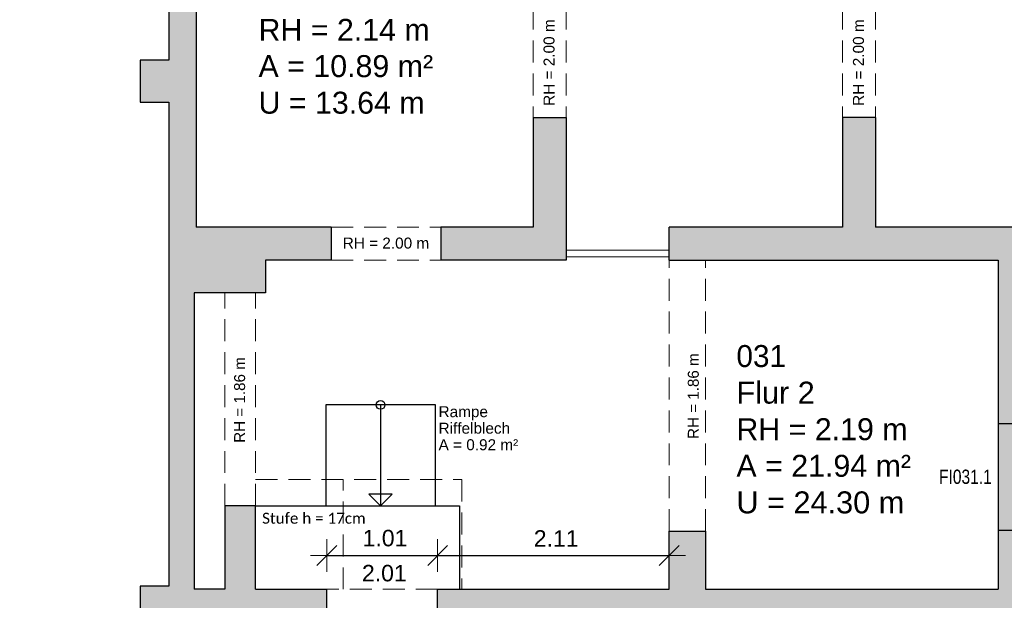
# Model space of a CAD drawing. Header units: metres. Extents: x 313 to 415, y -67 to 7.
# Tile 68 of 84: x 372.87 to 381.84, y -22.93 to -17.64. Entities that reach past the tile are written whole.
import ezdxf

# ---------------------------------------------------------------- set-up
doc = ezdxf.new("R2010")
doc.units = ezdxf.units.M
doc.header["$PDMODE"] = 65
doc.linetypes.add('AUSGEZOGEN', pattern=[0])
doc.linetypes.add('VERDECKT2_S2', pattern=[0.27, 0.2, -0.07])
for name, color, linetype, lineweight in [('Allgemein01', 7, 'AUSGEZOGEN', 13), ('Füllfläche', 7, 'AUSGEZOGEN', 13), ('Maßlinie Allgemein', 7, 'AUSGEZOGEN', 25), ('Möblierung', 7, 'AUSGEZOGEN', 25), ('Standard', 7, 'AUSGEZOGEN', 25), ('Text Allgemein', 7, 'AUSGEZOGEN', 25)]:
    doc.layers.add(name, color=color, linetype=linetype, lineweight=lineweight)
doc.styles.add('ARIAL', font='ARIAL.TTF')
doc.styles.add('Calibri', font='Calibri')
doc.dimstyles.new('DIMSTYLE_15', dxfattribs={"dimtxt": 0.15, "dimasz": 0.3, "dimexe": 0, "dimexo": 1e-06, "dimgap": 0.075, "dimtad": 2, "dimrnd": 0.005, "dimzin": 4, "dimdsep": 46, "dimtxsty": 'ARIAL', "dimblk1": 'ALL_ML_STRICH', "dimblk2": 'ALL_ML_STRICH', "dimsah": 1, "dimcen": 0, "dimse1": 1, "dimse2": 1, "dimclrd": 7, "dimclre": 7, "dimclrt": 7, "dimadec": 0, "dimazin": 0, "dimtfac": 1, "dimtdec": 0, "dimtix": 1, "dimtmove": 2, "dimatfit": 3, "dimfxl": 0, "dimtzin": 0, "dimlwd": 0, "dimlwe": 13, "dimarcsym": 0})
doc.dimstyles.new('DIMSTYLE_4', dxfattribs={"dimtxt": 0.2, "dimasz": 0.3, "dimexe": 0, "dimexo": 1e-06, "dimgap": 0.1, "dimtad": 2, "dimdec": 1, "dimlfac": 100, "dimrnd": 0.5, "dimzin": 4, "dimdsep": 46, "dimtxsty": 'ARIAL', "dimblk1": 'ALL_ML_STRICH', "dimblk2": 'ALL_ML_STRICH', "dimsah": 1, "dimcen": 0, "dimse1": 1, "dimse2": 1, "dimclrd": 7, "dimclre": 7, "dimclrt": 7, "dimadec": 0, "dimazin": 0, "dimtfac": 1, "dimtdec": 0, "dimtix": 1, "dimtmove": 2, "dimatfit": 3, "dimfxl": 0, "dimtvp": 1.2, "dimtzin": 0, "dimlwd": 0, "dimlwe": 13, "dimarcsym": 0})
doc.dimstyles.new('DIMSTYLE_5', dxfattribs={"dimtxt": 0.2, "dimasz": 0.3, "dimexe": 0, "dimexo": 1e-06, "dimgap": 0.1, "dimtad": 2, "dimrnd": 0.005, "dimzin": 4, "dimdsep": 46, "dimtxsty": 'ARIAL', "dimblk1": 'ALL_ML_STRICH', "dimblk2": 'ALL_ML_STRICH', "dimsah": 1, "dimcen": 0, "dimse1": 1, "dimse2": 1, "dimclrd": 7, "dimclre": 7, "dimclrt": 7, "dimadec": 0, "dimazin": 0, "dimtfac": 1, "dimtdec": 0, "dimtix": 1, "dimtmove": 2, "dimatfit": 3, "dimfxl": 0, "dimtzin": 0, "dimlwd": 0, "dimlwe": 13, "dimarcsym": 0})

# ---------------------------------------------------------------- blocks, each defined once
blk = doc.blocks.new('ALL_ML_STRICH')
at = {"color": 0, "linetype": 'ByBlock', "lineweight": -2}
for p, q in [((-0.3, -0.3), (0.3, 0.3)), ((0, -0.5), (0, 0.5)), ((-1, 0), (0.5, 0))]:
    blk.add_line(p, q, dxfattribs=at)
blk = doc.blocks.new('*D49')
at = {"layer": 'DEFPOINTS', "color": 7, "linetype": 'AUSGEZOGEN', "lineweight": 13}
for p in [(358.6445, 6.1646), (381.7845, -23.0754), (358.6445, -27.8654)]:
    blk.add_point(p, dxfattribs=at)
at = {"layer": 'Maßlinie Allgemein', "color": 7, "linetype": 'AUSGEZOGEN', "lineweight": -2}
blk.add_line((358.6445, 6.1646), (381.7845, 6.1646), dxfattribs=at)
at = {"layer": 'Maßlinie Allgemein', "color": 7, "linetype": 'AUSGEZOGEN', "lineweight": 13, "xscale": 0.3, "yscale": 0.3, "zscale": 0.3, "rotation": 180}
blk.add_blockref('ALL_ML_STRICH', (358.6445, 6.1646), dxfattribs=at)
at = {"layer": 'Maßlinie Allgemein', "color": 7, "linetype": 'AUSGEZOGEN', "lineweight": 13, "xscale": 0.3, "yscale": 0.3, "zscale": 0.3}
blk.add_blockref('ALL_ML_STRICH', (381.7845, 6.1646), dxfattribs=at)
at = {"layer": 'Maßlinie Allgemein', "color": 7, "linetype": 'AUSGEZOGEN', "lineweight": 13, "insert": (370.2216, 6.3481), "char_height": 0.2, "width": 1, "attachment_point": 5, "style": 'ARIAL'}
blk.add_mtext('\\A1;{\\A1;{23.14\\H0.132000;\\S^ ;}}', dxfattribs=at)
blk = doc.blocks.new('*D50')
at = {"layer": 'DEFPOINTS', "color": 7, "linetype": 'AUSGEZOGEN', "lineweight": 13}
for p in [(381.7845, 6.1646), (381.7845, -23.0754), (382.1245, -25.1854)]:
    blk.add_point(p, dxfattribs=at)
at = {"layer": 'Maßlinie Allgemein', "color": 7, "linetype": 'AUSGEZOGEN', "lineweight": -2}
blk.add_line((381.7845, 6.1646), (382.1245, 6.1646), dxfattribs=at)
at = {"layer": 'Maßlinie Allgemein', "color": 7, "linetype": 'AUSGEZOGEN', "lineweight": 13, "xscale": 0.3, "yscale": 0.3, "zscale": 0.3, "rotation": 180}
blk.add_blockref('ALL_ML_STRICH', (381.7845, 6.1646), dxfattribs=at)
at = {"layer": 'Maßlinie Allgemein', "color": 7, "linetype": 'AUSGEZOGEN', "lineweight": 13, "xscale": 0.3, "yscale": 0.3, "zscale": 0.3}
blk.add_blockref('ALL_ML_STRICH', (382.1245, 6.1646), dxfattribs=at)
at = {"layer": 'Maßlinie Allgemein', "color": 7, "linetype": 'AUSGEZOGEN', "lineweight": 13, "insert": (381.9458, 6.4981), "char_height": 0.2, "width": 0.8, "attachment_point": 5, "style": 'ARIAL'}
blk.add_mtext('\\A1;{\\A1;{34\\H0.132000;\\S^ ;}}', dxfattribs=at)
blk = doc.blocks.new('*D57')
at = {"layer": 'DEFPOINTS', "color": 7, "linetype": 'AUSGEZOGEN', "lineweight": 13}
for p in [(321.1345, 7.0646), (397.3145, -19.3554), (321.1345, -22.5954)]:
    blk.add_point(p, dxfattribs=at)
at = {"layer": 'Maßlinie Allgemein', "color": 7, "linetype": 'AUSGEZOGEN', "lineweight": -2}
blk.add_line((321.1345, 7.0646), (397.3145, 7.0646), dxfattribs=at)
at = {"layer": 'Maßlinie Allgemein', "color": 7, "linetype": 'AUSGEZOGEN', "lineweight": 13, "xscale": 0.3, "yscale": 0.3, "zscale": 0.3, "rotation": 180}
blk.add_blockref('ALL_ML_STRICH', (321.1345, 7.0646), dxfattribs=at)
at = {"layer": 'Maßlinie Allgemein', "color": 7, "linetype": 'AUSGEZOGEN', "lineweight": 13, "xscale": 0.3, "yscale": 0.3, "zscale": 0.3}
blk.add_blockref('ALL_ML_STRICH', (397.3145, 7.0646), dxfattribs=at)
at = {"layer": 'Maßlinie Allgemein', "color": 7, "linetype": 'AUSGEZOGEN', "lineweight": 13, "insert": (359.231, 7.248), "char_height": 0.2, "width": 1, "attachment_point": 5, "style": 'ARIAL'}
blk.add_mtext('\\A1;{\\A1;{76.18\\H0.132000;\\S^ ;}}', dxfattribs=at)
blk = doc.blocks.new('*D108')
at = {"layer": 'DEFPOINTS', "color": 7, "linetype": 'AUSGEZOGEN', "lineweight": 13}
for p in [(374.2245, 0.9046), (369.1395, -34.0254), (413.7945, -34.0254)]:
    blk.add_point(p, dxfattribs=at)
at = {"layer": 'Maßlinie Allgemein', "color": 7, "linetype": 'AUSGEZOGEN', "lineweight": -2}
blk.add_line((413.7945, -34.0254), (413.7945, 0.9046), dxfattribs=at)
at = {"layer": 'Maßlinie Allgemein', "color": 7, "linetype": 'AUSGEZOGEN', "lineweight": 13, "xscale": 0.3, "yscale": 0.3, "zscale": 0.3}
for p, rotation in [((413.7945, 0.9046), 90), ((413.7945, -34.0254), 270)]:
    blk.add_blockref('ALL_ML_STRICH', p, dxfattribs=dict(at, rotation=rotation))
at = {"layer": 'Maßlinie Allgemein', "color": 7, "linetype": 'AUSGEZOGEN', "lineweight": 13, "insert": (413.6109, -16.5537), "char_height": 0.2, "width": 1, "attachment_point": 5, "rotation": 90, "style": 'ARIAL'}
blk.add_mtext('\\A1;{\\A1;{34.93\\H0.132000;\\S^ ;}}', dxfattribs=at)
blk = doc.blocks.new('*D421')
at = {"layer": 'DEFPOINTS', "color": 7, "linetype": 'AUSGEZOGEN', "lineweight": 13}
for p in [(375.6645, -22.517), (375.6645, -22.8254), (376.6745, -22.8254)]:
    blk.add_point(p, dxfattribs=at)
at = {"layer": 'Maßlinie Allgemein', "color": 7, "linetype": 'AUSGEZOGEN', "lineweight": -2}
blk.add_line((375.6645, -22.517), (376.6745, -22.517), dxfattribs=at)
at = {"layer": 'Maßlinie Allgemein', "color": 7, "linetype": 'AUSGEZOGEN', "lineweight": 13, "xscale": 0.3, "yscale": 0.3, "zscale": 0.3, "rotation": 180}
blk.add_blockref('ALL_ML_STRICH', (375.6645, -22.517), dxfattribs=at)
at = {"layer": 'Maßlinie Allgemein', "color": 7, "linetype": 'AUSGEZOGEN', "lineweight": 13, "xscale": 0.3, "yscale": 0.3, "zscale": 0.3}
blk.add_blockref('ALL_ML_STRICH', (376.6745, -22.517), dxfattribs=at)
at = {"layer": 'Maßlinie Allgemein', "color": 7, "linetype": 'AUSGEZOGEN', "lineweight": 13, "insert": (376.1948, -22.3595), "char_height": 0.15, "width": 0.6, "attachment_point": 5, "style": 'ARIAL'}
blk.add_mtext('\\A1;{\\A1;{1.01\\H0.099000;\\S^ ;}}', dxfattribs=at)
at = {"layer": 'Maßlinie Allgemein', "color": 7, "linetype": 'AUSGEZOGEN', "lineweight": 13, "insert": (375.9848, -22.6027), "char_height": 0.15, "width": 0.0075, "attachment_point": 1, "line_spacing_factor": 0.60241, "style": 'ARIAL'}
blk.add_mtext('\\A1;{2.01\\H0.099000;\\S^ ;}', dxfattribs=at)
blk = doc.blocks.new('*D422')
at = {"layer": 'DEFPOINTS', "color": 7, "linetype": 'AUSGEZOGEN', "lineweight": 13}
for p in [(376.6745, -22.517), (376.6745, -22.8254), (378.7845, -22.8254)]:
    blk.add_point(p, dxfattribs=at)
at = {"layer": 'Maßlinie Allgemein', "color": 7, "linetype": 'AUSGEZOGEN', "lineweight": -2}
blk.add_line((376.6745, -22.517), (378.7845, -22.517), dxfattribs=at)
at = {"layer": 'Maßlinie Allgemein', "color": 7, "linetype": 'AUSGEZOGEN', "lineweight": 13, "xscale": 0.3, "yscale": 0.3, "zscale": 0.3, "rotation": 180}
blk.add_blockref('ALL_ML_STRICH', (376.6745, -22.517), dxfattribs=at)
at = {"layer": 'Maßlinie Allgemein', "color": 7, "linetype": 'AUSGEZOGEN', "lineweight": 13, "xscale": 0.3, "yscale": 0.3, "zscale": 0.3}
blk.add_blockref('ALL_ML_STRICH', (378.7845, -22.517), dxfattribs=at)
at = {"layer": 'Maßlinie Allgemein', "color": 7, "linetype": 'AUSGEZOGEN', "lineweight": 13, "insert": (377.7548, -22.362), "char_height": 0.15, "width": 0.6, "attachment_point": 5, "style": 'ARIAL'}
blk.add_mtext('\\A1;{\\A1;{2.11\\H0.099000;\\S^ ;}}', dxfattribs=at)

msp = doc.modelspace()

# ---------------------------------------------------------------- hatches: boundary and pattern name
at = {"layer": 'Füllfläche', "linetype": 'AUSGEZOGEN', "lineweight": 25}
for color, points in [(254, [(363.3395, -44.0554), (363.3395, -36.8454), (363.0895, -36.8454), (363.0895, -38.8054), (350.3845, -38.8054), (350.3845, -33.6754), (350.1145, -33.6754), (350.1145, -33.1054), (349.8145, -33.1054), (349.8145, -33.8354), (350.0845, -33.8354), (350.0845, -35.2754), (332.0845, -35.2754), (332.0845, -34.3254), (330.4645, -34.3254), (330.4645, -32.8254), (332.0845, -32.8254), (332.0845, -28.1654), (344.5245, -28.1654), (344.5245, -27.8654), (343.5245, -27.8654), (343.5245, -27.6554), (343.2145, -27.6554), (343.2145, -27.8654), (338.7645, -27.8654), (338.7645, -27.6654), (338.4545, -27.6654), (338.4545, -27.8654), (334.0045, -27.8654), (334.0045, -27.6654), (333.6945, -27.6654), (333.6945, -27.8654), (329.2445, -27.8654), (329.2445, -27.6654), (328.9345, -27.6654), (328.9345, -27.8654), (324.4845, -27.8654), (324.4845, -24.5654), (321.5845, -24.5654), (321.5845, -23.0454), (324.4845, -23.0454), (324.4845, -8.7654), (328.9345, -8.7654), (328.9346, -8.9754), (329.2446, -8.9754), (329.2445, -8.7654), (333.6945, -8.7654), (333.6946, -8.9754), (334.0046, -8.9754), (334.0045, -8.7654), (338.4545, -8.7654), (338.4545, -8.9754), (338.7646, -8.9754), (338.7645, -8.7654), (339.7945, -8.7654), (339.7945, -8.4654), (339.6646, -8.4654), (339.6646, -6.4654), (342.1646, -6.4654), (342.1646, -8.4654), (342.0445, -8.4654), (342.0445, -8.7654), (343.2145, -8.7654), (343.2145, -8.9754), (343.5246, -8.9754), (343.5245, -8.7654), (347.9745, -8.7654), (347.9745, -8.9754), (348.2845, -8.9754), (348.2845, -8.7654), (352.7345, -8.7654), (352.7345, -13.5954), (349.1145, -13.5954), (349.1145, -14.1454), (349.3645, -14.1454), (349.3645, -13.8454), (352.7345, -13.8454), (352.7345, -18.3454), (351.5495, -18.3454), (351.5495, -18.5954), (353.0445, -18.5954), (353.0445, -13.5954), (358.0345, -13.5954), (358.0345, -27.5054), (353.0445, -27.5054), (353.0445, -19.6954), (349.3646, -19.6954), (349.3645, -18.5954), (350.5495, -18.5954), (350.5495, -18.3454), (349.3645, -18.3454), (349.3645, -15.0254), (349.1145, -15.0254), (349.1145, -19.9454), (352.7345, -19.9454), (352.7345, -27.5054), (350.1845, -27.5054), (350.1845, -27.8654), (348.2845, -27.8654), (348.2845, -27.6654), (347.9745, -27.6654), (347.9745, -27.8654), (346.0345, -27.8654), (346.0345, -28.1654), (349.8145, -28.1654), (349.8145, -31.0854), (350.1145, -31.0854), (350.1145, -30.5954), (350.3845, -30.5954), (350.3845, -27.8654), (358.6445, -27.8654), (358.6445, 0.9046), (374.2245, 0.9046), (374.2245, -3.6354), (373.9645, -3.6354), (373.9645, -4.0154), (374.2245, -4.0154), (374.2245, -8.4254), (373.9645, -8.4254), (373.9645, -8.8054), (374.2245, -8.8054), (374.2245, -13.2154), (373.9645, -13.2154), (373.9645, -13.5954), (374.2245, -13.5954), (374.2245, -18.0054), (373.9645, -18.0054), (373.9645, -18.3854), (374.2245, -18.3854), (374.2245, -22.7954), (373.9645, -22.7954), (373.9645, -23.1754), (374.2245, -23.1754), (374.2245, -27.5854), (373.9645, -27.5854), (373.9645, -27.9654), (374.5045, -27.9654), (374.5045, -25.6154), (376.8145, -25.6154), (376.8145, -27.9454), (376.6345, -27.9454), (376.6345, -28.1954), (377.0645, -28.1954), (377.0645, -25.3654), (374.5045, -25.3654), (374.5045, -23.0754), (375.6645, -23.0754), (375.6645, -22.8254), (375.0145, -22.8254), (375.0145, -22.0654), (374.7345, -22.0654), (374.7345, -22.8254), (374.4545, -22.8254), (374.4545, -20.1254), (375.1045, -20.1254), (375.1045, -19.8254), (375.7045, -19.8254), (375.7045, -19.5254), (374.4745, -19.5254), (374.4745, -16.0754), (377.5445, -16.0754), (377.5445, -17.5254), (377.8445, -17.5254), (377.8445, -15.1954), (377.5445, -15.1954), (377.5445, -15.7754), (374.4745, -15.7754), (374.4745, -12.9754), (377.5445, -12.9754), (377.5445, -14.1954), (377.8445, -14.1954), (377.8445, -11.5754), (377.5445, -11.5754), (377.5445, -12.6754), (374.4745, -12.6754), (374.4745, -9.2754), (377.5445, -9.2754), (377.5445, -10.5754), (377.8445, -10.5754), (377.8445, -9.8454), (380.3645, -9.8454), (380.3645, -10.6154), (380.6645, -10.6154), (380.6645, -9.8454), (384.7045, -9.8454), (384.7045, -14.1954), (385.0045, -14.1954), (385.0045, -14.1454), (385.7245, -14.1454), (385.7245, -13.9354), (385.0045, -13.9354), (385.0045, -9.8454), (387.4645, -9.8454), (387.4645, -13.9354), (386.7245, -13.9354), (386.7245, -14.1454), (387.4645, -14.1454), (387.4645, -17.2754), (387.5545, -17.2754), (387.5545, -18.0654), (387.8545, -18.0654), (387.8545, -17.7854), (391.9845, -17.7854), (391.9845, -21.1654), (391.9245, -21.1654), (391.9245, -21.4354), (392.3645, -21.4354), (392.3645, -17.4854), (387.9145, -17.4854), (387.9145, -16.8054), (387.7645, -16.8054), (387.7645, -9.5454), (377.8445, -9.5454), (377.8445, -8.9754), (374.7245, -8.9754), (374.7245, 1.2646), (358.0345, 1.2646), (358.0345, -13.2154), (353.1845, -13.2154), (353.1845, -8.1454), (342.4345, -8.1454), (342.4345, -6.1654), (339.3646, -6.1654), (339.3646, -8.1454), (324.0345, -8.1454), (324.0345, -22.5954), (321.1345, -22.5954), (321.1345, -25.0154), (324.0345, -25.0154), (324.0345, -28.1854), (331.8145, -28.1854), (331.8145, -32.5254), (330.1645, -32.5254), (330.1645, -34.6254), (331.8145, -34.6254), (331.8145, -35.2754), (321.4245, -35.2754), (321.4245, -38.1654), (321.7045, -38.1654), (321.7045, -35.8054), (338.1645, -35.8054), (338.1645, -38.4754), (337.9945, -38.4754), (337.9945, -38.6254), (338.1645, -38.6254), (338.1645, -39.0354), (338.4145, -39.0354), (338.4145, -38.6254), (340.8445, -38.6254), (340.8445, -38.4754), (338.4145, -38.4754), (338.4145, -35.8054), (350.0845, -35.8054), (350.0845, -36.3954), (344.5745, -36.3954), (344.5745, -36.2954), (344.3245, -36.2954), (344.3245, -38.4754), (341.7745, -38.4754), (341.7745, -38.6254), (344.3245, -38.6254), (344.3245, -39.0354), (344.5745, -39.0354), (344.5745, -36.5154), (350.2245, -36.5154), (350.2245, -44.0054), (349.8345, -44.0054), (349.8345, -44.3354), (350.2245, -44.3354), (350.2245, -44.3754), (350.7345, -44.3754), (350.7345, -44.0054), (350.3845, -44.0054), (350.3845, -39.0554), (356.8045, -39.0554), (356.8045, -44.3754), (357.0545, -44.3754), (357.0545, -44.3354), (357.8545, -44.3354), (357.8545, -44.4054), (358.1995, -44.4054), (358.1995, -44.3354), (358.3395, -44.3354), (358.3395, -44.0054), (357.0545, -44.0054), (357.0545, -39.0554), (363.0895, -39.0554), (363.0895, -44.0054), (363.0295, -44.0054), (363.0295, -44.4054), (363.3395, -44.4054), (363.3395, -44.3354), (365.3395, -44.3354), (365.3395, -44.0554)]), (254, [(377.5445, -19.5254), (376.7045, -19.5254), (376.7045, -19.8254), (377.8445, -19.8254), (377.8445, -18.5254), (377.5445, -18.5254)]), (254, [(380.3645, -19.5254), (378.7845, -19.5254), (378.7845, -19.8254), (381.7845, -19.8254), (381.7845, -21.3154), (382.1245, -21.3154), (382.1245, -20.3654), (382.3745, -20.3654), (382.3745, -20.1154), (382.6245, -20.1154), (382.6245, -19.8654), (382.7245, -19.8654), (382.7245, -19.5254), (380.6645, -19.5254), (380.6645, -18.5254), (380.3645, -18.5254)]), (254, [(369.1395, -36.8454), (365.3395, -36.8454), (365.3395, -37.6954), (371.3395, -37.6954), (371.3395, -37.8954), (371.6045, -37.8954), (371.6045, -34.4554), (381.8745, -34.4554), (381.8745, -34.8554), (382.1245, -34.8554), (382.1245, -33.8554), (381.8745, -33.8554), (381.8745, -34.1654), (379.8145, -34.1654), (379.8145, -32.7954), (381.8745, -32.7954), (381.8745, -32.9554), (382.1245, -32.9554), (382.1245, -31.9554), (381.8745, -31.9554), (381.8745, -32.5054), (379.8145, -32.5054), (379.8145, -30.6004), (381.8745, -30.6004), (381.8745, -31.0554), (382.1245, -31.0554), (382.1245, -30.0254), (381.8745, -30.0254), (381.8745, -30.3104), (379.8145, -30.3104), (379.8145, -28.1254), (381.0745, -28.1254), (381.0745, -26.3654), (381.8745, -26.3654), (381.8745, -28.3754), (382.1245, -28.3754), (382.1245, -25.3654), (390.9645, -25.3654), (390.9645, -21.4354), (391.0045, -21.4354), (391.0045, -21.1654), (390.8845, -21.1654), (390.8845, -19.5254), (387.8545, -19.5254), (387.8545, -18.9754), (387.5545, -18.9754), (387.5545, -19.5254), (386.7845, -19.5254), (386.7845, -19.8654), (390.6945, -19.8654), (390.6945, -25.1854), (382.1245, -25.1854), (382.1245, -22.2854), (381.7845, -22.2854), (381.7845, -22.8254), (379.1145, -22.8254), (379.1145, -22.2954), (378.7845, -22.2954), (378.7845, -22.8254), (376.6745, -22.8254), (376.6745, -23.0754), (379.4645, -23.0754), (379.4645, -23.1354), (379.7545, -23.1354), (379.7545, -23.0754), (381.7845, -23.0754), (381.7845, -26.1354), (380.8445, -26.1354), (380.8445, -27.8954), (379.7545, -27.8954), (379.7545, -27.6954), (379.4645, -27.6954), (379.4645, -34.0254), (369.1395, -34.0254), (369.1395, -34.9954), (369.3845, -34.9954), (369.3845, -34.3054), (371.3345, -34.3054), (371.3345, -37.5454), (369.3845, -37.5454), (369.3845, -35.8754), (369.1395, -35.8754)]), (161, [(382.1245, -21.3154), (381.7845, -21.3154), (381.7845, -22.2854), (382.1245, -22.2854)])]:
    msp.add_hatch(color=color, dxfattribs=at).paths.add_polyline_path(points)

# ---------------------------------------------------------------- linework, layer by layer
at = {"layer": 'Allgemein01', "color": 7, "linetype": 'AUSGEZOGEN', "lineweight": 25}
for p, q in [((374.2245, -13.5954), (374.2245, -18.0054)), ((374.4745, -16.0754), (374.4745, -19.5254)), ((373.9645, -18.0054), (373.9645, -18.3854)), ((374.2245, -18.0054), (373.9645, -18.0054)), ((373.9645, -18.3854), (374.2245, -18.3854)), ((374.2245, -18.3854), (374.2245, -22.7954)), ((377.5445, -18.5254), (377.8445, -18.5254)), ((377.5445, -18.5254), (377.5445, -19.5254)), ((377.8445, -18.5254), (377.8445, -19.8254)), ((380.6645, -18.5254), (380.3645, -18.5254)), ((380.3645, -18.5254), (380.3645, -19.5254)), ((380.6645, -18.5254), (380.6645, -19.5254)), ((375.7045, -19.5254), (374.4745, -19.5254)), ((375.7045, -19.5254), (375.7045, -19.8254)), ((376.7045, -19.5254), (376.7045, -19.8254)), ((377.5445, -19.5254), (376.7045, -19.5254)), ((378.7845, -19.8254), (378.7845, -19.5254)), ((380.3645, -19.5254), (378.7845, -19.5254)), ((384.7045, -19.5254), (380.6645, -19.5254)), ((375.1045, -19.8254), (375.1045, -20.1254)), ((375.7045, -19.8254), (375.1045, -19.8254)), ((377.8445, -19.8254), (376.7045, -19.8254)), ((378.7845, -19.8254), (381.7845, -19.8254)), ((381.7845, -19.8254), (381.7845, -22.8254)), ((374.4545, -20.1254), (374.4545, -22.8254)), ((375.1045, -20.1254), (374.4545, -20.1254)), ((376.6545, -21.1454), (375.6545, -21.1454)), ((375.6545, -21.1454), (375.6545, -22.0654)), ((376.1545, -21.1454), (376.1545, -22.0654)), ((376.6545, -22.0654), (376.6545, -21.1454)), ((381.7845, -21.3154), (382.1245, -21.3154)), ((376.1545, -22.0654), (376.0484, -21.9593)), ((376.2605, -21.9593), (376.0484, -21.9593)), ((376.1545, -22.0654), (376.2605, -21.9593)), ((375.0145, -22.0654), (374.7345, -22.0654)), ((374.7345, -22.0654), (374.7345, -22.8254)), ((375.0145, -22.8254), (375.0145, -22.0654)), ((375.0145, -22.0654), (376.8745, -22.0654)), ((376.8745, -22.0654), (376.8745, -22.8254)), ((378.7845, -22.8254), (378.7845, -22.2954)), ((378.7845, -22.2954), (379.1145, -22.2954)), ((379.1145, -22.2954), (379.1145, -22.8254)), ((381.7845, -22.2854), (382.1245, -22.2854)), ((373.9645, -22.7954), (373.9645, -23.1754)), ((374.2245, -22.7954), (373.9645, -22.7954)), ((374.7345, -22.8254), (374.4545, -22.8254)), ((375.0145, -22.8254), (375.6645, -22.8254)), ((375.6645, -23.0754), (375.6645, -22.8254)), ((376.6745, -23.0754), (376.6745, -22.8254)), ((376.6745, -22.8254), (378.7845, -22.8254)), ((379.1145, -22.8254), (381.7845, -22.8254))]:
    msp.add_line(p, q, dxfattribs=at)
at = {"layer": 'Allgemein01', "color": 7, "linetype": 'VERDECKT2_S2', "lineweight": 13}
for p, q in [((377.5445, -17.5254), (377.5445, -18.5254)), ((377.8445, -17.5254), (377.8445, -18.5254)), ((380.3645, -17.5254), (380.3645, -18.5254)), ((380.6645, -17.5254), (380.6645, -18.5254)), ((375.7045, -19.5254), (376.7045, -19.5254)), ((375.7045, -19.8254), (376.7045, -19.8254)), ((378.7845, -22.2954), (378.7845, -19.8254)), ((379.1145, -22.2954), (379.1145, -19.8254)), ((374.7345, -22.0654), (374.7345, -20.1254)), ((375.0145, -22.0654), (375.0145, -20.1254)), ((375.0145, -21.8254), (376.8945, -21.8254)), ((375.8145, -22.8254), (375.8145, -21.8254)), ((376.8945, -21.8254), (376.8945, -22.8254)), ((376.6745, -22.8254), (375.6645, -22.8254))]:
    msp.add_line(p, q, dxfattribs=at)
at = {"layer": 'Allgemein01', "color": 7, "linetype": 'AUSGEZOGEN', "lineweight": 25}
msp.add_circle((376.1545, -21.1454), 0.04, dxfattribs=at)
at = {"layer": 'Möblierung', "color": 7, "linetype": 'AUSGEZOGEN', "lineweight": 13}
for p, q in [((377.8445, -19.7354), (378.7845, -19.7354)), ((378.7845, -19.7954), (377.8445, -19.7954))]:
    msp.add_line(p, q, dxfattribs=at)

# ---------------------------------------------------------------- texts
at = {"layer": 'Standard', "color": 7, "linetype": 'AUSGEZOGEN', "lineweight": 25, "char_height": 0.2, "attachment_point": 7, "style": 'ARIAL'}
for s, insert, width in [('\\W0.99;RH = 2.14 m', (375.042, -17.8279), 1.679171), ('\\W0.99;A = 10.89 m²', (375.042, -18.1612), 1.709114), ('\\W0.99;U = 13.64 m', (375.042, -18.4945), 1.632463), ('\\W0.97;031', (379.3976, -20.8028), 0.567107), ('\\W1.00;Flur 2', (379.3976, -21.1361), 0.816676), ('\\W0.99;RH = 2.19 m', (379.3976, -21.4694), 1.679171), ('\\W0.99;A = 21.94 m²', (379.3976, -21.8028), 1.709114), ('\\W1.00;U = 24.30 m', (379.3976, -22.1361), 1.63346)]:
    msp.add_mtext(s, dxfattribs=dict(at, insert=insert, width=width))
at = {"layer": 'Text Allgemein', "color": 7, "linetype": 'AUSGEZOGEN', "lineweight": 25, "char_height": 0.1, "attachment_point": 7, "rotation": 90, "style": 'ARIAL'}
for s, insert, width in [('\\W1.00;RH = 2.00 m', (377.7411, -18.4204), 0.84007), ('\\W1.00;RH = 2.00 m', (380.5611, -18.4204), 0.84007), ('\\W0.99;RH = 1.86 m', (379.0561, -21.4554), 0.839586), ('\\W0.99;RH = 1.86 m', (374.9211, -21.4904), 0.839586)]:
    msp.add_mtext(s, dxfattribs=dict(at, insert=insert, width=width))
at = {"layer": 'Text Allgemein', "color": 7, "linetype": 'AUSGEZOGEN', "lineweight": 25}
for s, insert, char_height, width, attachment_point, style in [('\\W1.00;RH = 2.00 m', (375.8095, -19.7221), 0.1, 0.84007, 7, 'ARIAL'), ('\\W0.78;FI031.1', (381.4845, -21.8004), 0.13, 0.544388, 5, 'ARIAL'), ('\\A1;{\\fCalibri|i0|b0;\\H0.100000;\\W1.000000;\\C7;Stufe h = 17cm}\\P', (375.0745, -22.2288), 0.1, 1.006785, 7, 'Calibri')]:
    msp.add_mtext(s, dxfattribs=dict(at, insert=insert, char_height=char_height, width=width, attachment_point=attachment_point, style=style))
at = {"layer": 'Text Allgemein', "color": 7, "linetype": 'AUSGEZOGEN', "lineweight": 25, "insert": (376.683, -21.1567), "char_height": 0.1, "width": 0.776881, "attachment_point": 1, "line_spacing_factor": 0.903614, "style": 'ARIAL'}
msp.add_mtext('\\A1;{\\fArial|i0|b0;\\H0.100000;\\W1.000000;\\C7;Rampe}\\P{\\fArial|i0|b0;\\H0.100000;\\W1.000000;\\C7;Riffelblech}\\P{\\fArial|i0|b0;\\H0.100000;\\W1.000000;\\C7;A = 0.92 m²}\\P', dxfattribs=at)

# ---------------------------------------------------------------- dimensions: what is measured, and where the dimension line sits
at = {"layer": 'Maßlinie Allgemein', "color": 7, "linetype": 'AUSGEZOGEN', "lineweight": 13}
for base, p1, p2, dimstyle, picture, middle in [((397.3145, 7.0646), (321.1345, -22.5954), (397.3145, -19.3554), 'DIMSTYLE_5', '*D57', (359.231, 7.248)), ((382.1245, 6.1646), (381.7845, -23.0754), (382.1245, -25.1854), 'DIMSTYLE_4', '*D50', (381.9458, 6.4981)), ((381.7845, 6.1646), (358.6445, -27.8654), (381.7845, -23.0754), 'DIMSTYLE_5', '*D49', (370.2216, 6.3481)), ((378.7845, -22.517), (376.6745, -22.8254), (378.7845, -22.8254), 'DIMSTYLE_15', '*D422', (377.7548, -22.362))]:
    dim = msp.add_linear_dim(base=base, p1=p1, p2=p2, dimstyle=dimstyle, override={"dimpost": '<>', "dimclrd": 7, "dimclre": 7, "dimclrt": 7, "dimlwd": 0, "dimlwe": 13}, dxfattribs=at)
    dim.commit()
    dim.dimension.update_dxf_attribs({"geometry": picture, "text_midpoint": middle, "dimtype": 160})
dim = msp.add_linear_dim(base=(413.7945, 0.9046), p1=(369.1395, -34.0254), p2=(374.2245, 0.9046), angle=90, dimstyle='DIMSTYLE_5', override={"dimpost": '<>', "dimclrd": 7, "dimclre": 7, "dimclrt": 7, "dimlwd": 0, "dimlwe": 13}, dxfattribs=at)
dim.commit()
dim.dimension.update_dxf_attribs({"geometry": '*D108', "text_midpoint": (413.6109, -16.5537), "dimtype": 160})
dim = msp.add_linear_dim(base=(376.6745, -22.517), p1=(375.6645, -22.8254), p2=(376.6745, -22.8254), text='<>\\X\\A1;{2.01\\H0.099000;\\S^ ;}', dimstyle='DIMSTYLE_15', override={"dimpost": '<>', "dimclrd": 7, "dimclre": 7, "dimclrt": 7, "dimlwd": 0, "dimlwe": 13}, dxfattribs=at)
dim.commit()
dim.dimension.update_dxf_attribs({"geometry": '*D421', "text_midpoint": (376.1948, -22.3595), "dimtype": 160})

doc.saveas('drawing.dxf')
